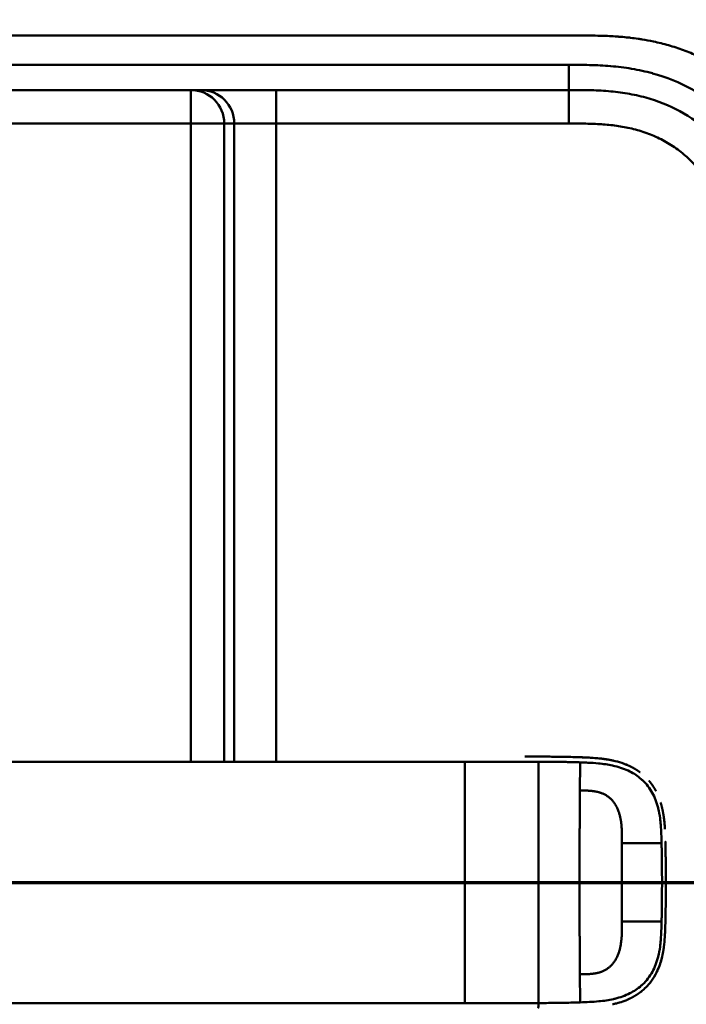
# Model space of a CAD drawing. Header units: millimetres. Extents: x 20 to 833, y 20 to 574.
# Tile 22 of 24: x 656 to 735, y 385 to 503. Entities that reach past the tile are written whole.
import ezdxf

# ---------------------------------------------------------------- set-up
doc = ezdxf.new("R2010")
doc.units = ezdxf.units.MM
doc.header["$LTSCALE"] = 2
for name, color, linetype, lineweight in [('Bemaßungen(DIN)', 7, 'Continuous', 25), ('Schnittansichtslinien(DIN)', 7, 'Continuous', 70), ('Sichtbare Kanten(DIN)', 7, 'Continuous', 50), ('Sichtbare tangentiale Kanten(DIN)', 7, 'Continuous', 50)]:
    doc.layers.add(name, color=color, linetype=linetype, lineweight=lineweight)
doc.styles.add('STANDARD-DIN~0', font='arial.ttf')
doc.dimstyles.new('CAD-LAN', dxfattribs={"dimscale": 2, "dimtxt": 3.5, "dimasz": 2.5, "dimexe": 3.175, "dimexo": 0, "dimgap": 0.8, "dimtad": 1, "dimrnd": 1e-08, "dimtxsty": 'STANDARD-DIN~0', "dimcen": 0.09, "dimdle": 10, "dimclrd": 250, "dimclre": 250, "dimclrt": 250, "dimadec": 0, "dimazin": 2, "dimtfac": 1, "dimtmove": 0, "dimatfit": 3, "dimfxl": 1, "dimtolj": 1, "dimtzin": 0, "dimlwd": 25, "dimlwe": 25, "dimarcsym": 0})

# ---------------------------------------------------------------- blocks, each defined once
blk = doc.blocks.new('*D23')
at = {"layer": 'Bemaßungen(DIN)', "color": 250, "linetype": 'Continuous', "lineweight": 25, "true_color": 0x3f3f3f, "transparency": 16777216}
for p, q in [((536.11, 474.14), (536.11, 530.32)), ((750.11, 474.14), (750.11, 530.32)), ((541.11, 523.97), (745.11, 523.97))]:
    blk.add_line(p, q, dxfattribs=at)
at = {"layer": 'Bemaßungen(DIN)', "color": 250, "linetype": 'Continuous', "true_color": 0x3f3f3f, "transparency": 16777216}
for points in [[(541.11, 524.8), (541.11, 523.13), (536.11, 523.97)], [(745.11, 524.8), (745.11, 523.13), (750.11, 523.97)]]:
    blk.add_solid(points, dxfattribs=at)
at = {"layer": 'Defpoints', "color": 0, "linetype": 'Continuous', "transparency": 16777216}
for p in [(750.11, 523.97), (536.11, 474.14), (750.11, 474.14)]:
    blk.add_point(p, dxfattribs=at)
at = {"layer": 'Bemaßungen(DIN)', "color": 250, "linetype": 'Continuous', "lineweight": 25, "true_color": 0x3f3f3f, "transparency": 16777216, "insert": (635.33, 532.6), "char_height": 7, "attachment_point": 1, "style": 'STANDARD-DIN~0'}
blk.add_mtext('\\A1;214', dxfattribs=at)
blk = doc.blocks.new('2DTransSchnitt0')
at = {"layer": 'Schnittansichtslinien(DIN)', "linetype": 'Continuous'}
blk.add_line((247.541, 199.958), (395.366, 199.958), dxfattribs=at)

msp = doc.modelspace()

# ---------------------------------------------------------------- linework, layer by layer
at = {"layer": 'Sichtbare Kanten(DIN)'}
for p, q in [((722.074, 500.928), (563.592, 500.928)), ((576.151, 494.428), (721.074, 494.428)), ((719.839, 414.901), (719.839, 414.901))]:
    msp.add_line(p, q, dxfattribs=at)
for radius, start, end in [(11.7, 33.30625, 33.34865), (11.6, 32.44432, 32.48803), (11.5, 31.57112, 31.61294), (11.7, 326.65937, 326.70471), (11.6, 327.51746, 327.56366), (11.5, 328.39068, 328.43445)]:
    msp.add_arc((717.612, 399.928), radius, start, end, dxfattribs=at)
for points, degree, knots in [([(750.112, 474.144), (750.112, 474.442), (750.112, 475.041), (750.107, 475.795), (750.094, 476.551), (750.077, 477.16), (750.043, 477.923), (750.005, 478.535), (749.929, 479.453), (749.828, 480.373), (749.616, 481.751), (749.362, 482.968), (748.954, 484.471), (748.554, 485.654), (747.963, 487.098), (747.417, 488.222), (746.646, 489.581), (745.962, 490.626), (745.028, 491.875), (744.219, 492.827), (743.139, 493.95), (742.221, 494.794), (741.014, 495.778), (740.002, 496.506), (738.687, 497.339), (737.598, 497.942), (736.197, 498.615), (735.047, 499.089), (733.579, 499.598), (732.387, 499.939), (731.03, 500.252), (730.118, 500.422), (729.203, 500.563), (728.593, 500.643), (727.829, 500.726), (727.219, 500.78), (726.456, 500.835), (725.846, 500.867), (724.933, 500.903), (723.722, 500.928), (722.671, 500.929), (722.074, 500.928)], 3, [0.00000945, 0.00000945, 0.00000945, 0.00000945, 0.02084254, 0.04167563, 0.05209218, 0.07292527, 0.08334182, 0.10417491, 0.11459146, 0.14584109, 0.16667419, 0.20834037, 0.22917346, 0.27083965, 0.29167274, 0.33333892, 0.35417201, 0.3958382, 0.41667129, 0.45833747, 0.47917057, 0.52083675, 0.54166984, 0.58333603, 0.60416912, 0.6458353, 0.66666839, 0.70833458, 0.72916767, 0.77083385, 0.79166695, 0.82291658, 0.83333313, 0.85416622, 0.86458277, 0.88541586, 0.89583241, 0.9166655, 0.92708204, 0.95833168, 0.99999787, 0.99999787, 0.99999787, 0.99999787]), ([(721.074, 494.428), (721.871, 494.428), (722.67, 494.428), (723.466, 494.41), (724.248, 494.392), (725.028, 494.356), (725.801, 494.292), (726.563, 494.228), (727.318, 494.136), (728.065, 494.01), (728.804, 493.885), (729.534, 493.726), (730.252, 493.528), (731.673, 493.136), (733.05, 492.592), (734.34, 491.892), (735.623, 491.197), (736.82, 490.348), (737.888, 489.368), (738.962, 488.383), (739.905, 487.265), (740.684, 486.06), (741.475, 484.835), (742.097, 483.519), (742.548, 482.156), (742.779, 481.46), (742.965, 480.753), (743.112, 480.035), (743.262, 479.305), (743.371, 478.566), (743.447, 477.819), (743.525, 477.057), (743.568, 476.287), (743.589, 475.516), (743.612, 474.725), (743.612, 473.932), (743.612, 473.144)], 3, [-3.5878944, -3.5878944, -3.5878944, -3.5878944, -3.3572287, -3.3572287, -3.3572287, -3.1306176, -3.1306176, -3.1306176, -2.9072135, -2.9072135, -2.9072135, -2.6862733, -2.6862733, -2.6862733, -2.2491592, -2.2491592, -2.2491592, -1.8144231, -1.8144231, -1.8144231, -1.3774736, -1.3774736, -1.3774736, -0.9334768, -0.9334768, -0.9334768, -0.7071202, -0.7071202, -0.7071202, -0.4767742, -0.4767742, -0.4767742, -0.2414597, -0.2414597, -0.2414597, 0, 0, 0, 0]), ([(715.854, 414.916), (715.855, 414.916), (715.855, 414.916), (715.855, 414.916), (715.856, 414.916), (715.857, 414.916), (715.857, 414.916), (715.859, 414.916), (715.861, 414.916), (715.865, 414.916), (715.868, 414.916), (715.876, 414.916), (715.882, 414.916), (715.898, 414.916), (715.909, 414.916), (715.945, 414.916), (715.97, 414.916), (716.06, 414.916), (716.125, 414.916), (716.541, 414.916), (716.89, 414.916), (717.614, 414.916), (717.986, 414.916), (718.709, 414.913), (719.052, 414.91), (719.397, 414.906)], 3, [0, 0, 0, 0, 0.00005223, 0.00005223, 0.00015665, 0.00015665, 0.0003655, 0.0003655, 0.0007832, 0.0007832, 0.00161859, 0.00161859, 0.00328937, 0.00328937, 0.00663094, 0.00663094, 0.01403005, 0.01403005, 0.03376106, 0.03376106, 0.13899858, 0.13899858, 0.25220584, 0.25220584, 0.35698382, 0.35698382, 0.35698382, 0.35698382]), ([(718.358, 414.914), (718.358, 414.914), (718.358, 414.914), (718.358, 414.914), (718.359, 414.914), (718.359, 414.914), (718.36, 414.914), (718.361, 414.914), (718.362, 414.914), (718.367, 414.914), (718.371, 414.914), (718.385, 414.914), (718.396, 414.914), (718.439, 414.914), (718.471, 414.914), (718.599, 414.913), (718.695, 414.912), (719.079, 414.91), (719.367, 414.907), (720.516, 414.892), (721.379, 414.874), (722.814, 414.828), (723.414, 414.805), (724.887, 414.702), (725.757, 414.596), (726.964, 414.303), (727.322, 414.195), (727.795, 414.021), (727.918, 413.972), (728.063, 413.91), (728.086, 413.901), (728.117, 413.887), (728.125, 413.883), (728.137, 413.878), (728.14, 413.877), (728.143, 413.876), (728.144, 413.875), (728.144, 413.875), (728.144, 413.875), (728.144, 413.875), (728.144, 413.875), (728.144, 413.875), (728.144, 413.875), (728.144, 413.875)], 3, [0, 0, 0, 0, 0.0000491, 0.0000491, 0.0000891, 0.0000891, 0.0002091, 0.0002091, 0.0005692, 0.0005692, 0.0016492, 0.0016492, 0.0048893, 0.0048893, 0.0146095, 0.0146095, 0.0437711, 0.0437711, 0.1312516, 0.1312516, 0.3939292, 0.3939292, 0.5799593, 0.5799593, 0.8598793, 0.8598793, 0.9815506, 0.9815506, 1.0251294, 1.0251294, 1.0332985, 1.0332985, 1.036362, 1.036362, 1.0375109, 1.0375109, 1.0376187, 1.0376187, 1.0376591, 1.0376591, 1.0376717, 1.0376717, 1.0376858, 1.0376858, 1.0376858, 1.0376858]), ([(719.397, 414.906), (719.397, 414.906), (719.397, 414.906), (719.397, 414.906), (719.397, 414.906), (719.398, 414.906), (719.399, 414.906), (719.401, 414.906), (719.402, 414.906), (719.408, 414.906), (719.413, 414.906), (719.438, 414.906), (719.457, 414.906), (719.637, 414.903), (719.801, 414.901), (719.954, 414.899), (719.955, 414.899), (719.955, 414.899)], 3, [0, 0, 0, 0, 0.000011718, 0.000011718, 0.000058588, 0.000058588, 0.00024601, 0.00024601, 0.000620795, 0.000620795, 0.00211991, 0.00211991, 0.008116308, 0.008116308, 0.056609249, 0.056609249, 0.056677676, 0.056677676, 0.056677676, 0.056677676]), ([(719.397, 414.906), (719.397, 414.906), (719.397, 414.906), (719.397, 414.906), (719.398, 414.906), (719.398, 414.906), (719.398, 414.906), (719.4, 414.906), (719.401, 414.906), (719.406, 414.906), (719.41, 414.906), (719.424, 414.906), (719.435, 414.906), (719.477, 414.905), (719.509, 414.905), (719.637, 414.903), (719.733, 414.902), (720.115, 414.897), (720.401, 414.892), (721.115, 414.878), (721.54, 414.868), (722.602, 414.835), (723.232, 414.814), (724.796, 414.713), (725.718, 414.607), (726.973, 414.3), (727.33, 414.193), (727.802, 414.018), (727.926, 413.969), (728.07, 413.907), (728.093, 413.898), (728.124, 413.884), (728.133, 413.88), (728.142, 413.876), (728.143, 413.876), (728.144, 413.875), (728.144, 413.875), (728.144, 413.875), (728.144, 413.875), (728.144, 413.875), (728.144, 413.875), (728.144, 413.875)], 3, [0, 0, 0, 0, 0.00005241, 0.00005241, 0.00009242, 0.00009242, 0.00021245, 0.00021245, 0.0005725, 0.0005725, 0.00165256, 0.00165256, 0.00489264, 0.00489264, 0.01461281, 0.01461281, 0.04377449, 0.04377449, 0.13125587, 0.13125587, 0.2625352, 0.2625352, 0.45952046, 0.45952046, 0.75581351, 0.75581351, 0.87730662, 0.87730662, 0.92088603, 0.92088603, 0.92905535, 0.92905535, 0.93211897, 0.93211897, 0.93240621, 0.93240621, 0.93251398, 0.93251398, 0.93253419, 0.93253419, 0.93255263, 0.93255263, 0.93255263, 0.93255263]), ([(720.535, 414.889), (720.536, 414.889), (720.536, 414.889), (720.536, 414.889), (720.536, 414.889), (720.537, 414.889), (720.538, 414.889), (720.539, 414.889), (720.54, 414.889), (720.543, 414.889), (720.545, 414.889), (720.579, 414.889), (720.61, 414.888), (720.677, 414.887), (720.713, 414.886), (720.875, 414.883), (721.001, 414.88), (721.126, 414.877), (721.128, 414.877), (721.13, 414.877), (721.13, 414.877), (721.13, 414.877)], 3, [0, 0, 0, 0, 0.0000377, 0.0000377, 0.000112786, 0.000112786, 0.000262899, 0.000262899, 0.000563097, 0.000563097, 0.001163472, 0.001163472, 0.0107696, 0.0107696, 0.021744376, 0.021744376, 0.060254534, 0.060254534, 0.060863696, 0.060863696, 0.060907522, 0.060907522, 0.060907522, 0.060907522]), ([(721.794, 414.86), (721.794, 414.86), (721.795, 414.86), (721.795, 414.86), (721.795, 414.86), (721.796, 414.86), (721.796, 414.86), (721.798, 414.86), (721.799, 414.86), (721.804, 414.859), (721.807, 414.859), (721.821, 414.859), (721.832, 414.859), (721.874, 414.857), (721.906, 414.856), (722.031, 414.853), (722.126, 414.85), (722.228, 414.846), (722.236, 414.846), (722.252, 414.846), (722.258, 414.845), (722.265, 414.845), (722.265, 414.845), (722.265, 414.845), (722.265, 414.845), (722.265, 414.845), (722.265, 414.845), (722.265, 414.845), (722.265, 414.845), (722.265, 414.845)], 3, [0, 0, 0, 0, 0.00008353, 0.00008353, 0.00012354, 0.00012354, 0.000243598, 0.000243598, 0.00060375, 0.00060375, 0.001683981, 0.001683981, 0.004924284, 0.004924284, 0.014644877, 0.014644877, 0.043810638, 0.043810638, 0.046544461, 0.046544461, 0.048595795, 0.048595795, 0.048641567, 0.048641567, 0.048665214, 0.048665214, 0.048677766, 0.048677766, 0.048692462, 0.048692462, 0.048692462, 0.048692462]), ([(729.577, 413.045), (729.353, 413.212), (729.076, 413.398), (728.79, 413.566), (728.495, 413.718), (728.194, 413.853), (728.144, 413.875)], 5, [0.94147194, 0.94147194, 0.94147194, 0.94147194, 0.94147194, 0.94147194, 1.09060804, 1.12015227, 1.12015227, 1.12015227, 1.12015227, 1.12015227, 1.12015227]), ([(731.468, 410.82), (731.45, 410.854), (731.311, 411.113), (731.16, 411.363), (730.996, 411.603), (730.821, 411.831), (730.661, 412.021)], 5, [0.63578119, 0.63578119, 0.63578119, 0.63578119, 0.63578119, 0.63578119, 0.65520572, 0.78405735, 0.78405735, 0.78405735, 0.78405735, 0.78405735, 0.78405735]), ([(732.405, 407.732), (732.37, 407.98), (732.313, 408.324), (732.245, 408.666), (732.163, 409.005), (732.065, 409.338), (732.036, 409.432)], 5, [0.31433668, 0.31433668, 0.31433668, 0.31433668, 0.31433668, 0.31433668, 0.43750456, 0.48594884, 0.48594884, 0.48594884, 0.48594884, 0.48594884, 0.48594884]), ([(732.405, 407.732), (732.405, 407.732), (732.405, 407.732), (732.405, 407.731), (732.405, 407.731), (732.405, 407.731), (732.405, 407.73), (732.405, 407.729), (732.405, 407.728), (732.406, 407.723), (732.406, 407.719), (732.408, 407.705), (732.41, 407.694), (732.416, 407.652), (732.42, 407.62), (732.437, 407.492), (732.448, 407.395), (732.491, 407.01), (732.515, 406.72), (732.539, 406.367), (732.542, 406.306), (732.546, 406.244)], 3, [0, 0, 0, 0, 0.00003489, 0.00003489, 0.00007493, 0.00007493, 0.00019502, 0.00019502, 0.00055514, 0.00055514, 0.00163526, 0.00163526, 0.00487537, 0.00487537, 0.01459547, 0.01459547, 0.04375692, 0.04375692, 0.13126731, 0.13126731, 0.14987755, 0.14987755, 0.14987755, 0.14987755]), ([(732.6, 404.783), (732.6, 404.783), (732.6, 404.783), (732.6, 404.783), (732.6, 404.783), (732.6, 404.782), (732.6, 404.782), (732.6, 404.778), (732.6, 404.775), (732.6, 404.759), (732.601, 404.746), (732.603, 404.633), (732.605, 404.531), (732.608, 404.419), (732.608, 404.396), (732.608, 404.397)], 3, [0, 0, 0, 0, 0.000014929, 0.000014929, 0.000074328, 0.000074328, 0.000193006, 0.000193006, 0.001142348, 0.001142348, 0.004939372, 0.004939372, 0.035320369, 0.035320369, 0.038683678, 0.038683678, 0.038683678, 0.038683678]), ([(732.624, 403.589), (732.621, 403.724), (732.619, 403.859), (732.616, 403.993), (732.614, 404.128), (732.611, 404.262), (732.608, 404.397)], 3, [0.366689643, 0.366689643, 0.366689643, 0.366689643, 0.406900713, 0.406900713, 0.406900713, 0.447266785, 0.447266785, 0.447266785, 0.447266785]), ([(732.624, 403.589), (732.624, 403.589), (732.624, 403.589), (732.624, 403.588), (732.624, 403.588), (732.624, 403.588), (732.624, 403.587), (732.624, 403.586), (732.624, 403.584), (732.624, 403.58), (732.624, 403.576), (732.624, 403.562), (732.624, 403.551), (732.625, 403.508), (732.626, 403.475), (732.628, 403.346), (732.629, 403.248), (732.631, 403.125), (732.632, 403.098), (732.632, 403.058), (732.632, 403.045), (732.633, 403.025), (732.633, 403.018), (732.633, 403.008), (732.633, 403.005), (732.633, 403), (732.633, 402.998), (732.633, 402.996), (732.633, 402.995), (732.633, 402.994), (732.633, 402.993), (732.633, 402.992), (732.633, 402.992), (732.633, 402.992), (732.633, 402.992), (732.633, 402.992), (732.633, 402.992), (732.633, 402.992), (732.633, 402.991), (732.633, 402.991)], 3, [0, 0, 0, 0, 0.000053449, 0.000053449, 0.000093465, 0.000093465, 0.000213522, 0.000213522, 0.000573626, 0.000573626, 0.001653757, 0.001653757, 0.004893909, 0.004893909, 0.014614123, 0.014614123, 0.043774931, 0.043774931, 0.051769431, 0.051769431, 0.055766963, 0.055766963, 0.057765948, 0.057765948, 0.05876565, 0.05876565, 0.059265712, 0.059265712, 0.059515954, 0.059515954, 0.059641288, 0.059641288, 0.059704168, 0.059704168, 0.059735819, 0.059735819, 0.059751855, 0.059751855, 0.059768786, 0.059768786, 0.059768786, 0.059768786]), ([(732.641, 402.404), (732.639, 402.545), (732.637, 402.686), (732.635, 402.827), (732.635, 402.882), (732.634, 402.937), (732.633, 402.991)], 3, [0.248417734, 0.248417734, 0.248417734, 0.248417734, 0.290654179, 0.290654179, 0.290654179, 0.307101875, 0.307101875, 0.307101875, 0.307101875]), ([(732.641, 402.404), (732.641, 402.404), (732.641, 402.404), (732.641, 402.404), (732.641, 402.404), (732.641, 402.403), (732.641, 402.403), (732.641, 402.401), (732.641, 402.4), (732.641, 402.395), (732.641, 402.391), (732.641, 402.377), (732.641, 402.366), (732.642, 402.323), (732.642, 402.291), (732.643, 402.161), (732.644, 402.064), (732.646, 401.942), (732.646, 401.918), (732.646, 401.882), (732.646, 401.869), (732.647, 401.851), (732.647, 401.845), (732.647, 401.836), (732.647, 401.833), (732.647, 401.828), (732.647, 401.827), (732.647, 401.825), (732.647, 401.824), (732.647, 401.823), (732.647, 401.822), (732.647, 401.822), (732.647, 401.822), (732.647, 401.821), (732.647, 401.821), (732.647, 401.821), (732.647, 401.821), (732.647, 401.821), (732.647, 401.821), (732.647, 401.821)], 3, [0, 0, 0, 0, 0.000031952, 0.000031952, 0.000071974, 0.000071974, 0.000192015, 0.000192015, 0.000552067, 0.000552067, 0.001632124, 0.001632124, 0.004872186, 0.004872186, 0.014592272, 0.014592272, 0.043752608, 0.043752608, 0.05104132, 0.05104132, 0.054685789, 0.054685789, 0.056508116, 0.056508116, 0.057419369, 0.057419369, 0.057875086, 0.057875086, 0.058103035, 0.058103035, 0.058217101, 0.058217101, 0.058274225, 0.058274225, 0.058302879, 0.058302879, 0.058317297, 0.058317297, 0.058332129, 0.058332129, 0.058332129, 0.058332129]), ([(732.651, 401.243), (732.65, 401.383), (732.649, 401.523), (732.648, 401.663), (732.648, 401.716), (732.647, 401.768), (732.647, 401.821)], 3, [0.132443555, 0.132443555, 0.132443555, 0.132443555, 0.174407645, 0.174407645, 0.174407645, 0.190155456, 0.190155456, 0.190155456, 0.190155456]), ([(732.651, 401.243), (732.651, 401.243), (732.651, 401.242), (732.651, 401.242), (732.651, 401.242), (732.651, 401.241), (732.651, 401.241), (732.651, 401.239), (732.651, 401.238), (732.651, 401.233), (732.651, 401.23), (732.651, 401.215), (732.651, 401.204), (732.652, 401.161), (732.652, 401.129), (732.653, 400.999), (732.653, 400.902), (732.655, 400.513), (732.655, 400.222), (732.655, 399.493), (732.654, 399.055), (732.649, 398.212), (732.645, 397.807), (732.64, 397.401)], 3, [0, 0, 0, 0, 0.00006518, 0.00006518, 0.00010518, 0.00010518, 0.00022519, 0.00022519, 0.00058521, 0.00058521, 0.00166523, 0.00166523, 0.00490526, 0.00490526, 0.01462529, 0.01462529, 0.04378543, 0.04378543, 0.13126692, 0.13126692, 0.26248759, 0.26248759, 0.38414897, 0.38414897, 0.38414897, 0.38414897]), ([(732.655, 400.139), (732.655, 400.139), (732.655, 400.138), (732.655, 400.138), (732.655, 400.137), (732.655, 400.137), (732.655, 400.137), (732.655, 400.135), (732.655, 400.134), (732.655, 400.129), (732.655, 400.125), (732.655, 400.111), (732.655, 400.1), (732.655, 400.057), (732.655, 400.025), (732.655, 399.895), (732.655, 399.798), (732.655, 399.409), (732.654, 399.117), (732.65, 398.388), (732.647, 397.951), (732.638, 397.186), (732.634, 396.858), (732.613, 395.577), (732.603, 394.623), (732.551, 393.673)], 3, [0, 0, 0, 0, 0.00008576, 0.00008576, 0.00012576, 0.00012576, 0.00024577, 0.00024577, 0.00060577, 0.00060577, 0.00168578, 0.00168578, 0.0049258, 0.0049258, 0.01464581, 0.01464581, 0.04380589, 0.04380589, 0.13128689, 0.13128689, 0.26250768, 0.26250768, 0.36092522, 0.36092522, 0.64677928, 0.64677928, 0.64677928, 0.64677928]), ([(732.654, 399.045), (732.654, 399.103), (732.654, 399.205), (732.654, 399.306), (732.655, 399.408), (732.655, 399.509), (732.655, 399.553)], 5, [0.378128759, 0.378128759, 0.378128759, 0.378128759, 0.378128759, 0.378128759, 0.40694036, 0.428804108, 0.428804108, 0.428804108, 0.428804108, 0.428804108, 0.428804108]), ([(732.646, 397.972), (732.646, 397.972), (732.646, 397.972), (732.646, 397.971), (732.646, 397.971), (732.646, 397.971), (732.646, 397.97), (732.646, 397.969), (732.646, 397.967), (732.646, 397.963), (732.646, 397.959), (732.646, 397.945), (732.646, 397.934), (732.646, 397.891), (732.645, 397.858), (732.644, 397.729), (732.643, 397.631), (732.64, 397.369), (732.638, 397.204), (732.636, 397.038)], 3, [0, 0, 0, 0, 0.000075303, 0.000075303, 0.000115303, 0.000115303, 0.000235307, 0.000235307, 0.000595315, 0.000595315, 0.001675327, 0.001675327, 0.00491534, 0.00491534, 0.014635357, 0.014635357, 0.043795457, 0.043795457, 0.093385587, 0.093385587, 0.093385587, 0.093385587]), ([(732.633, 396.818), (732.633, 396.814), (732.631, 396.712), (732.622, 396.12), (732.612, 395.58), (732.6, 395.04)], 3, [0.11540998, 0.11540998, 0.11540998, 0.11540998, 0.13127697, 0.13127697, 0.29329903, 0.29329903, 0.29329903, 0.29329903]), ([(732.633, 396.818), (732.633, 396.818), (732.633, 396.818), (732.633, 396.818), (732.633, 396.817), (732.633, 396.817), (732.633, 396.817), (732.633, 396.815), (732.633, 396.814), (732.633, 396.809), (732.633, 396.805), (732.632, 396.791), (732.632, 396.78), (732.632, 396.737), (732.631, 396.705), (732.629, 396.575), (732.628, 396.478), (732.625, 396.344), (732.625, 396.308), (732.624, 396.258), (732.624, 396.244), (732.623, 396.228), (732.623, 396.225), (732.623, 396.222), (732.623, 396.222), (732.623, 396.222), (732.623, 396.222), (732.623, 396.221), (732.623, 396.221), (732.623, 396.221), (732.623, 396.221), (732.623, 396.221)], 3, [0, 0, 0, 0, 0.000042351, 0.000042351, 0.000082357, 0.000082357, 0.000202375, 0.000202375, 0.000562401, 0.000562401, 0.001642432, 0.001642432, 0.004882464, 0.004882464, 0.014602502, 0.014602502, 0.043762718, 0.043762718, 0.054697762, 0.054697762, 0.058798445, 0.058798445, 0.059567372, 0.059567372, 0.059642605, 0.059642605, 0.059680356, 0.059680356, 0.059699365, 0.059699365, 0.059718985, 0.059718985, 0.059718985, 0.059718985]), ([(732.633, 396.818), (732.633, 396.813), (732.631, 396.706), (732.629, 396.559), (732.627, 396.469), (732.625, 396.344), (732.625, 396.31), (732.624, 396.264), (732.624, 396.251), (732.624, 396.234), (732.623, 396.229), (732.623, 396.224), (732.623, 396.223), (732.623, 396.222), (732.623, 396.222), (732.623, 396.222), (732.623, 396.222), (732.623, 396.221), (732.623, 396.221), (732.623, 396.221), (732.623, 396.221), (732.623, 396.221)], 3, [0.442471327, 0.442471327, 0.442471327, 0.442471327, 0.459325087, 0.459325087, 0.486465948, 0.486465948, 0.496643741, 0.496643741, 0.500460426, 0.500460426, 0.501891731, 0.501891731, 0.50203941, 0.50203941, 0.502113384, 0.502113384, 0.502150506, 0.502150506, 0.5021692, 0.5021692, 0.502188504, 0.502188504, 0.502188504, 0.502188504]), ([(732.6, 395.04), (732.582, 394.301), (732.558, 393.56), (732.413, 392.013), (732.279, 391.2), (731.97, 390.18), (731.882, 389.931), (731.75, 389.607), (731.715, 389.526), (731.668, 389.42), (731.656, 389.394), (731.626, 389.328), (731.599, 389.273), (731.589, 389.25)], 3, [0, 0, 0, 0, 0.22193151, 0.22193151, 0.46716047, 0.46716047, 0.54829248, 0.54829248, 0.5753061, 0.5753061, 0.58430945, 0.58430945, 0.59766622, 0.59766622, 0.59766622, 0.59766622]), ([(732.608, 395.433), (732.608, 395.433), (732.608, 395.433), (732.608, 395.432), (732.608, 395.432), (732.608, 395.432), (732.608, 395.431), (732.608, 395.43), (732.608, 395.429), (732.608, 395.424), (732.608, 395.42), (732.608, 395.406), (732.607, 395.395), (732.606, 395.352), (732.606, 395.319), (732.603, 395.205), (732.601, 395.122), (732.6, 395.04)], 3, [0, 0, 0, 0, 0.000033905, 0.000033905, 0.000073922, 0.000073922, 0.000193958, 0.000193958, 0.000554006, 0.000554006, 0.001634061, 0.001634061, 0.004874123, 0.004874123, 0.014594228, 0.014594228, 0.039322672, 0.039322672, 0.039322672, 0.039322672]), ([(732.136, 390.747), (732.142, 390.772), (732.223, 391.08), (732.292, 391.392), (732.349, 391.706), (732.396, 392.022), (732.433, 392.312)], 5, [1.29338836, 1.29338836, 1.29338836, 1.29338836, 1.29338836, 1.29338836, 1.30638847, 1.4503927, 1.4503927, 1.4503927, 1.4503927, 1.4503927, 1.4503927]), ([(732.136, 390.747), (732.136, 390.747), (732.135, 390.747), (732.135, 390.747), (732.135, 390.746), (732.135, 390.746), (732.135, 390.746), (732.135, 390.745), (732.135, 390.745), (732.133, 390.737), (732.131, 390.729), (732.126, 390.712), (732.124, 390.702), (732.114, 390.668), (732.107, 390.644), (732.064, 390.487), (732.024, 390.356), (731.924, 390.053), (731.862, 389.883), (731.498, 388.983), (731.089, 388.3), (730.412, 387.523), (730.22, 387.328), (729.949, 387.086), (729.88, 387.028), (729.787, 386.951), (729.763, 386.932), (729.71, 386.889), (729.673, 386.86), (729.65, 386.842)], 3, [0, 0, 0, 0, 0.00001917, 0.00001917, 0.00005748, 0.00005748, 0.0001341, 0.0001341, 0.00028731, 0.00028731, 0.00273867, 0.00273867, 0.00568458, 0.00568458, 0.01354037, 0.01354037, 0.0554501, 0.0554501, 0.11134724, 0.11134724, 0.35517064, 0.35517064, 0.44356656, 0.44356656, 0.47298674, 0.47298674, 0.48279189, 0.48279189, 0.49507846, 0.49507846, 0.49507846, 0.49507846]), ([(730.776, 387.951), (730.909, 388.118), (731.089, 388.363), (731.256, 388.621), (731.409, 388.89), (731.549, 389.168), (731.589, 389.25)], 5, [0.97812109, 0.97812109, 0.97812109, 0.97812109, 0.97812109, 0.97812109, 1.08869603, 1.13469166, 1.13469166, 1.13469166, 1.13469166, 1.13469166, 1.13469166]), ([(728.037, 385.91), (728.109, 385.941), (728.449, 386.09), (728.782, 386.258), (729.104, 386.448), (729.414, 386.661), (729.65, 386.842)], 5, [0.61062915, 0.61062915, 0.61062915, 0.61062915, 0.61062915, 0.61062915, 0.65331117, 0.81171679, 0.81171679, 0.81171679, 0.81171679, 0.81171679, 0.81171679]), ([(728.037, 385.91), (728.037, 385.91), (728.036, 385.91), (728.036, 385.91), (728.036, 385.91), (728.034, 385.909), (728.032, 385.908), (728.026, 385.906), (728.021, 385.904), (728.004, 385.897), (727.992, 385.891), (727.914, 385.859), (727.847, 385.832), (727.69, 385.772), (727.6, 385.739), (727.267, 385.623), (727.019, 385.549), (726.685, 385.461), (726.601, 385.441), (726.488, 385.414), (726.46, 385.408), (726.388, 385.391), (726.33, 385.379), (726.3, 385.372)], 3, [0, 0, 0, 0, 0.00003654, 0.00003654, 0.00018252, 0.00018252, 0.00076618, 0.00076618, 0.00242803, 0.00242803, 0.00685953, 0.00685953, 0.03049567, 0.03049567, 0.06201177, 0.06201177, 0.14610438, 0.14610438, 0.17411752, 0.17411752, 0.18345462, 0.18345462, 0.19786847, 0.19786847, 0.19786847, 0.19786847])]:
    msp.add_open_spline(points, degree=degree, knots=knots, dxfattribs=at)
for points in [[(723.373, 414.801), (723.193, 414.811), (723.012, 414.819), (722.831, 414.826), (722.65, 414.832), (722.468, 414.838)], [(726.453, 414.426), (726.127, 414.5), (725.798, 414.563), (725.467, 414.615), (725.134, 414.659), (724.799, 414.694)]]:
    msp.add_open_spline(points, degree=5, dxfattribs=at)
at = {"layer": 'Sichtbare tangentiale Kanten(DIN)'}
for p, q in [((721.074, 494.428), (721.074, 497.428)), ((676.015, 494.428), (676.015, 490.428)), ((686.187, 494.428), (686.187, 490.428)), ((721.075, 490.428), (721.075, 494.428)), ((676.015, 490.428), (576.13, 490.428)), ((680, 490.428), (676.015, 490.428)), ((676.015, 414.305), (676.015, 490.428)), ((681.206, 490.428), (680, 490.428)), ((680, 490.428), (680, 414.305)), ((686.187, 490.428), (681.206, 490.428)), ((681.206, 414.305), (681.206, 490.428)), ((686.187, 490.428), (686.187, 414.305)), ((721.075, 490.428), (686.187, 490.428)), ((727.424, 404.574), (727.424, 404.582)), ((732.148, 404.574), (727.424, 404.574)), ((708.68, 399.916), (581.207, 399.916)), ((727.424, 395.258), (727.424, 395.25)), ((732.148, 395.258), (727.424, 395.258)), ((676.015, 385.526), (676.015, 385.526)), ((680, 385.526), (680, 385.526)), ((681.206, 385.526), (681.206, 385.526)), ((686.187, 385.526), (686.187, 385.526)), ((717.462, 385.526), (717.469, 385.526))]:
    msp.add_line(p, q, dxfattribs=at)
for centre, major_axis, start_param, end_param in [((727.506, 399.356), (-0.005, 10.727), 1.0628535, 1.5185692), ((727.506, 400.476), (-0.005, -10.727), 4.7645546, 5.2203318)]:
    msp.add_ellipse(centre, major_axis=major_axis, ratio=0.0085792, start_param=start_param, end_param=end_param, dxfattribs=at)
for points, degree in [([(721.074, 497.428), (672.766, 497.428), (624.459, 497.428), (576.151, 497.428)], 3), ([(680, 490.428), (680, 492.638), (678.216, 494.428), (676.015, 494.428)], 3), ([(677.221, 494.428), (679.422, 494.428), (681.206, 492.638), (681.206, 490.428)], 3), ([(708.68, 414.305), (708.68, 412.516), (708.68, 410.015), (708.68, 406.865), (708.68, 403.391), (708.68, 399.916)], 5), ([(717.469, 399.916), (717.469, 403.391), (717.469, 406.866), (717.469, 410.016), (717.469, 412.516), (717.469, 414.306)], 5), ([(722.405, 410.882), (722.412, 411.666), (722.419, 412.4), (722.428, 413.075), (722.439, 413.686), (722.452, 414.23)], 5), ([(722.405, 410.882), (722.39, 409.088), (722.381, 407.011), (722.375, 404.719), (722.373, 402.317), (722.373, 399.916)], 5), ([(708.68, 385.526), (708.68, 387.316), (708.68, 389.816), (708.68, 392.966), (708.68, 396.441), (708.68, 399.916)], 5), ([(717.469, 399.916), (717.469, 396.441), (717.469, 392.966), (717.469, 389.816), (717.469, 387.316), (717.469, 385.526)], 5), ([(722.373, 399.916), (720.859, 399.916), (719.249, 399.916), (717.469, 399.916)], 3), ([(722.405, 388.95), (722.39, 390.744), (722.381, 392.82), (722.375, 395.113), (722.373, 397.514), (722.373, 399.916)], 5), ([(722.373, 399.916), (723.908, 399.916), (725.588, 399.916), (727.414, 399.916)], 3), ([(722.405, 388.95), (722.416, 387.636), (722.431, 386.508), (722.452, 385.602)], 3)]:
    msp.add_open_spline(points, degree=degree, dxfattribs=at)
for points, degree, knots in [([(741.3, 490.178), (740.86, 490.669), (740.396, 491.138), (739.916, 491.579), (738.67, 492.721), (737.257, 493.724), (735.771, 494.53), (734.297, 495.329), (732.701, 495.963), (731.068, 496.415), (731.061, 496.417), (731.055, 496.418), (731.049, 496.42), (730.238, 496.643), (729.417, 496.823), (728.591, 496.964), (728.583, 496.965), (728.575, 496.966), (728.567, 496.968), (727.744, 497.107), (726.915, 497.208), (726.094, 497.278), (726.079, 497.279), (726.065, 497.28), (726.05, 497.281), (725.242, 497.349), (724.446, 497.387), (723.578, 497.408), (723.564, 497.408), (723.55, 497.408), (723.535, 497.409), (722.688, 497.428), (721.881, 497.428), (721.074, 497.428)], 3, [62.3330097, 62.3330097, 62.3330097, 62.3330097, 62.5305174, 62.5305174, 62.5305174, 63.0434936, 63.0434936, 63.0434936, 63.5522372, 63.5522372, 63.5522372, 63.5542072, 63.5542072, 63.5542072, 63.806635, 63.806635, 63.806635, 63.8090669, 63.8090669, 63.8090669, 64.0604029, 64.0604029, 64.0604029, 64.0649103, 64.0649103, 64.0649103, 64.312256, 64.312256, 64.312256, 64.3163273, 64.3163273, 64.3163273, 64.5584117, 64.5584117, 64.5584117, 64.5584117]), ([(739.612, 473.144), (739.612, 473.379), (739.612, 473.615), (739.612, 473.85), (739.612, 473.994), (739.611, 474.137), (739.61, 474.281), (739.609, 474.353), (739.609, 474.425), (739.608, 474.497), (739.606, 474.641), (739.604, 474.784), (739.602, 474.928), (739.601, 475.004), (739.599, 475.08), (739.597, 475.156), (739.596, 475.233), (739.594, 475.309), (739.592, 475.385), (739.587, 475.537), (739.582, 475.69), (739.576, 475.848), (739.563, 476.156), (739.547, 476.45), (739.525, 476.755), (739.524, 476.762), (739.524, 476.77), (739.523, 476.777), (739.478, 477.394), (739.412, 477.983), (739.315, 478.572), (739.314, 478.581), (739.312, 478.59), (739.311, 478.599), (739.213, 479.192), (739.084, 479.779), (738.918, 480.357), (738.917, 480.361), (738.916, 480.366), (738.914, 480.37), (738.745, 480.958), (738.535, 481.541), (738.288, 482.1), (738.039, 482.665), (737.746, 483.219), (737.417, 483.744), (737.086, 484.271), (736.713, 484.78), (736.309, 485.254), (735.903, 485.73), (735.459, 486.181), (734.99, 486.595), (734.522, 487.007), (734.023, 487.389), (733.503, 487.734), (732.983, 488.078), (732.438, 488.389), (731.879, 488.661), (731.32, 488.934), (730.739, 489.173), (730.153, 489.374), (730.149, 489.375), (730.146, 489.376), (730.143, 489.377), (729.563, 489.576), (728.967, 489.742), (728.368, 489.876), (728.362, 489.877), (728.357, 489.878), (728.352, 489.88), (727.762, 490.011), (727.17, 490.112), (726.57, 490.189), (726.56, 490.191), (726.551, 490.192), (726.542, 490.193), (725.949, 490.269), (725.361, 490.321), (724.744, 490.357), (724.736, 490.357), (724.729, 490.358), (724.721, 490.358), (724.416, 490.376), (724.122, 490.388), (723.82, 490.398), (723.511, 490.408), (723.202, 490.415), (722.894, 490.42), (722.286, 490.429), (721.68, 490.429), (721.075, 490.428)], 3, [0, 0, 0, 0, 0.0705873, 0.0705873, 0.0705873, 0.1137179, 0.1137179, 0.1137179, 0.1352831, 0.1352831, 0.1352831, 0.1784136, 0.1784136, 0.1784136, 0.2012726, 0.2012726, 0.2012726, 0.2241316, 0.2241316, 0.2241316, 0.2698495, 0.2698495, 0.2698495, 0.3590927, 0.3590927, 0.3590927, 0.3612854, 0.3612854, 0.3612854, 0.5416288, 0.5416288, 0.5416288, 0.5443466, 0.5443466, 0.5443466, 0.7261398, 0.7261398, 0.7261398, 0.7274618, 0.7274618, 0.7274618, 0.9125406, 0.9125406, 0.9125406, 1.0993955, 1.0993955, 1.0993955, 1.287363, 1.287363, 1.287363, 1.4757635, 1.4757635, 1.4757635, 1.6635531, 1.6635531, 1.6635531, 1.8510157, 1.8510157, 1.8510157, 2.0384148, 2.0384148, 2.0384148, 2.039499, 2.039499, 2.039499, 2.2246161, 2.2246161, 2.2246161, 2.2262652, 2.2262652, 2.2262652, 2.4084074, 2.4084074, 2.4084074, 2.4112205, 2.4112205, 2.4112205, 2.5912707, 2.5912707, 2.5912707, 2.5934316, 2.5934316, 2.5934316, 2.6826872, 2.6826872, 2.6826872, 2.7744645, 2.7744645, 2.7744645, 2.9560325, 2.9560325, 2.9560325, 2.9560325]), ([(613.075, 414.305), (639.632, 414.305), (666.189, 414.306), (692.747, 414.305), (694.125, 414.305), (695.503, 414.305), (696.881, 414.305), (698.158, 414.305), (699.436, 414.305), (700.713, 414.305), (703.369, 414.305), (706.025, 414.306), (708.68, 414.305)], 3, [3.18679, 3.18679, 3.18679, 3.18679, 11.1540994, 11.1540994, 11.1540994, 11.5711487, 11.5711487, 11.5711487, 11.9507559, 11.9507559, 11.9507559, 12.7474629, 12.7474629, 12.7474629, 12.7474629]), ([(708.68, 414.305), (708.85, 414.305), (709.02, 414.305), (709.189, 414.305), (709.387, 414.305), (709.585, 414.306), (709.801, 414.306), (710.201, 414.306), (710.548, 414.306), (710.887, 414.306), (710.92, 414.306), (710.956, 414.306), (710.994, 414.306), (711.343, 414.306), (711.669, 414.306), (712, 414.306), (712.365, 414.306), (712.726, 414.305), (713.09, 414.305), (713.452, 414.305), (713.813, 414.305), (714.17, 414.305), (714.308, 414.305), (714.449, 414.305), (714.59, 414.305), (714.816, 414.305), (715.039, 414.305), (715.265, 414.305), (715.636, 414.305), (716.003, 414.305), (716.374, 414.306), (716.736, 414.306), (717.101, 414.306), (717.452, 414.306), (717.462, 414.306), (717.465, 414.306), (717.469, 414.306)], 3, [0, 0, 0, 0, 0.05078067, 0.05078067, 0.05078067, 0.1102021, 0.1102021, 0.1102021, 0.2202767, 0.2202767, 0.2202767, 0.23095286, 0.23095286, 0.23095286, 0.33022951, 0.33022951, 0.33022951, 0.4395805, 0.4395805, 0.4395805, 0.54854182, 0.54854182, 0.54854182, 0.59063446, 0.59063446, 0.59063446, 0.6580998, 0.6580998, 0.6580998, 0.76890548, 0.76890548, 0.76890548, 0.8770848, 0.8770848, 0.8770848, 0.87997457, 0.87997457, 0.87997457, 0.87997457]), ([(717.469, 414.306), (717.488, 414.306), (717.508, 414.306), (717.528, 414.306), (717.738, 414.306), (717.946, 414.305), (718.152, 414.305), (718.359, 414.304), (718.566, 414.303), (718.773, 414.302), (718.979, 414.3), (719.186, 414.299), (719.39, 414.296), (719.467, 414.296), (719.544, 414.295), (719.622, 414.294), (719.75, 414.292), (719.879, 414.29), (720.008, 414.289), (720.215, 414.286), (720.42, 414.282), (720.624, 414.278), (720.827, 414.274), (721.032, 414.27), (721.237, 414.265), (721.443, 414.26), (721.645, 414.255), (721.846, 414.249), (722.047, 414.243), (722.25, 414.237), (722.452, 414.23)], 3, [0, 0, 0, 0, 0.00593799, 0.00593799, 0.00593799, 0.06876696, 0.06876696, 0.06876696, 0.13141451, 0.13141451, 0.13141451, 0.19404693, 0.19404693, 0.19404693, 0.2177013, 0.2177013, 0.2177013, 0.25674204, 0.25674204, 0.25674204, 0.3195011, 0.3195011, 0.3195011, 0.38223166, 0.38223166, 0.38223166, 0.44495846, 0.44495846, 0.44495846, 0.5075707, 0.5075707, 0.5075707, 0.5075707]), ([(722.452, 414.23), (722.496, 414.229), (722.539, 414.227), (722.583, 414.226), (722.849, 414.216), (723.114, 414.206), (723.374, 414.194), (723.789, 414.174), (724.2, 414.148), (724.623, 414.107), (724.913, 414.079), (725.202, 414.045), (725.482, 414.003), (725.762, 413.961), (726.03, 413.913), (726.297, 413.855), (726.384, 413.836), (726.473, 413.816), (726.564, 413.794), (726.88, 413.716), (727.194, 413.624), (727.492, 413.517), (727.79, 413.411), (728.075, 413.291), (728.356, 413.15), (728.602, 413.027), (728.846, 412.886), (729.077, 412.732), (729.308, 412.579), (729.524, 412.413), (729.731, 412.232), (729.783, 412.186), (729.836, 412.138), (729.888, 412.089), (730.117, 411.874), (730.329, 411.639), (730.522, 411.389), (730.715, 411.139), (730.889, 410.872), (731.043, 410.593), (731.192, 410.323), (731.322, 410.042), (731.435, 409.747), (731.549, 409.452), (731.648, 409.143), (731.732, 408.809), (731.738, 408.786), (731.744, 408.763), (731.749, 408.742), (731.839, 408.378), (731.912, 407.984), (731.969, 407.56), (732.004, 407.3), (732.029, 407.054), (732.051, 406.792), (732.054, 406.761), (732.056, 406.732), (732.059, 406.704), (732.085, 406.376), (732.103, 406.038), (732.117, 405.686), (732.131, 405.333), (732.137, 405.07), (732.148, 404.574)], 3, [0, 0, 0, 0, 0.0135271, 0.0135271, 0.0135271, 0.0957917, 0.0957917, 0.0957917, 0.2275588, 0.2275588, 0.2275588, 0.3181985, 0.3181985, 0.3181985, 0.4088383, 0.4088383, 0.4088383, 0.4385873, 0.4385873, 0.4385873, 0.5430912, 0.5430912, 0.5430912, 0.6475951, 0.6475951, 0.6475951, 0.7390043, 0.7390043, 0.7390043, 0.8304135, 0.8304135, 0.8304135, 0.8537246, 0.8537246, 0.8537246, 0.9560852, 0.9560852, 0.9560852, 1.0584459, 1.0584459, 1.0584459, 1.157356, 1.157356, 1.157356, 1.2562662, 1.2562662, 1.2562662, 1.263312, 1.263312, 1.263312, 1.386941, 1.386941, 1.386941, 1.4624438, 1.4624438, 1.4624438, 1.4715048, 1.4715048, 1.4715048, 1.5781325, 1.5781325, 1.5781325, 1.6847601, 1.6847601, 1.6847601, 1.6847601]), ([(727.424, 404.582), (727.426, 405.118), (727.432, 406.48), (727.3, 408.02), (726.622, 409.827), (725.191, 410.697), (723.932, 410.875), (722.913, 410.87), (722.405, 410.882)], 5, [0, 0, 0, 0, 0, 0, 0.24920002, 0.49920002, 0.74920002, 0.99920002, 0.99920002, 0.99920002, 0.99920002, 0.99920002, 0.99920002]), ([(732.198, 399.916), (732.198, 400.111), (732.198, 400.304), (732.197, 400.497), (732.194, 401.462), (732.185, 402.427), (732.17, 403.4), (732.167, 403.596), (732.163, 403.788), (732.16, 403.975), (732.156, 404.161), (732.153, 404.353), (732.148, 404.552), (732.148, 404.56), (732.148, 404.567), (732.148, 404.574)], 3, [0, 0, 0, 0, 0.05795206, 0.05795206, 0.05795206, 0.34771308, 0.34771308, 0.34771308, 0.40585328, 0.40585328, 0.40585328, 0.46369354, 0.46369354, 0.46369354, 0.46581276, 0.46581276, 0.46581276, 0.46581276]), ([(717.469, 399.916), (716.115, 399.916), (714.733, 399.916), (713.173, 399.916), (711.613, 399.916), (710.146, 399.916), (708.68, 399.916)], 3, [0, 0, 0, 0, 0.44038321, 0.44038321, 0.44038321, 0.88076642, 0.88076642, 0.88076642, 0.88076642]), ([(727.414, 399.916), (727.878, 399.916), (728.212, 399.916), (728.615, 399.916), (729.018, 399.916), (729.413, 399.916), (729.806, 399.916), (729.905, 399.916), (730.003, 399.916), (730.101, 399.916), (730.396, 399.916), (730.692, 399.916), (730.989, 399.916), (731.039, 399.916), (731.088, 399.916), (731.138, 399.916), (731.188, 399.916), (731.238, 399.916), (731.287, 399.916), (731.537, 399.916), (731.788, 399.916), (732.045, 399.916), (732.097, 399.916), (732.148, 399.916), (732.198, 399.916)], 3, [0, 0, 0, 0, 0.13009876, 0.13009876, 0.13009876, 0.26019753, 0.26019753, 0.26019753, 0.29272222, 0.29272222, 0.29272222, 0.39029629, 0.39029629, 0.39029629, 0.40655864, 0.40655864, 0.40655864, 0.42282098, 0.42282098, 0.42282098, 0.50413271, 0.50413271, 0.50413271, 0.52039505, 0.52039505, 0.52039505, 0.52039505]), ([(727.424, 395.25), (727.426, 394.725), (727.432, 393.344), (727.297, 391.813), (726.627, 390.005), (725.187, 389.134), (723.936, 388.958), (723.095, 388.967), (722.405, 388.95)], 5, [0, 0, 0, 0, 0, 0, 0.2491944, 0.4991944, 0.7491944, 0.9991944, 0.9991944, 0.9991944, 0.9991944, 0.9991944, 0.9991944]), ([(722.452, 385.602), (723.194, 385.627), (723.934, 385.657), (724.658, 385.727), (725.262, 385.786), (725.851, 385.873), (726.425, 386.005), (726.474, 386.016), (726.523, 386.028), (726.572, 386.04), (726.888, 386.118), (727.201, 386.21), (727.498, 386.317), (727.795, 386.423), (728.078, 386.543), (728.359, 386.683), (728.604, 386.806), (728.848, 386.947), (729.078, 387.1), (729.309, 387.254), (729.525, 387.419), (729.731, 387.599), (729.784, 387.647), (729.838, 387.696), (729.891, 387.746), (730.12, 387.961), (730.332, 388.196), (730.525, 388.446), (730.717, 388.696), (730.891, 388.963), (731.045, 389.242), (731.193, 389.511), (731.322, 389.792), (731.436, 390.086), (731.55, 390.381), (731.648, 390.69), (731.732, 391.023), (731.738, 391.047), (731.744, 391.07), (731.749, 391.091), (731.837, 391.446), (731.909, 391.83), (731.965, 392.242), (732.001, 392.508), (732.028, 392.761), (732.05, 393.029), (732.053, 393.065), (732.056, 393.098), (732.059, 393.129), (732.085, 393.457), (732.103, 393.795), (732.117, 394.147), (732.131, 394.498), (732.137, 394.762), (732.148, 395.258)], 3, [0, 0, 0, 0, 0.2307616, 0.2307616, 0.2307616, 0.4232269, 0.4232269, 0.4232269, 0.4395154, 0.4395154, 0.4395154, 0.5437339, 0.5437339, 0.5437339, 0.6479524, 0.6479524, 0.6479524, 0.7391727, 0.7391727, 0.7391727, 0.8303931, 0.8303931, 0.8303931, 0.8541945, 0.8541945, 0.8541945, 0.9564832, 0.9564832, 0.9564832, 1.0587718, 1.0587718, 1.0587718, 1.1575136, 1.1575136, 1.1575136, 1.2562554, 1.2562554, 1.2562554, 1.2634816, 1.2634816, 1.2634816, 1.383867, 1.383867, 1.383867, 1.4613031, 1.4613031, 1.4613031, 1.4716059, 1.4716059, 1.4716059, 1.5781685, 1.5781685, 1.5781685, 1.684731, 1.684731, 1.684731, 1.684731]), ([(613.074, 385.526), (631.653, 385.526), (650.248, 385.526), (668.823, 385.526), (680.957, 385.526), (693.091, 385.526), (705.225, 385.526), (706.377, 385.526), (707.529, 385.526), (708.68, 385.526)], 3, [3.1867877, 3.1867877, 3.1867877, 3.1867877, 8.7605377, 8.7605377, 8.7605377, 12.4019194, 12.4019194, 12.4019194, 12.7474629, 12.7474629, 12.7474629, 12.7474629]), ([(708.68, 385.526), (708.845, 385.526), (709.011, 385.526), (709.176, 385.526), (709.378, 385.526), (709.58, 385.526), (709.801, 385.526), (710.2, 385.526), (710.547, 385.526), (710.885, 385.526), (710.912, 385.526), (710.943, 385.526), (710.975, 385.526), (711.33, 385.526), (711.661, 385.526), (711.998, 385.526), (712.362, 385.526), (712.722, 385.526), (713.085, 385.526), (713.447, 385.526), (713.808, 385.526), (714.163, 385.527), (714.268, 385.527), (714.375, 385.527), (714.483, 385.527), (714.744, 385.527), (715.001, 385.527), (715.261, 385.527), (715.631, 385.526), (715.997, 385.526), (716.364, 385.526), (716.733, 385.526), (717.1, 385.526), (717.462, 385.526)], 3, [0, 0, 0, 0, 0.04936867, 0.04936867, 0.04936867, 0.11014179, 0.11014179, 0.11014179, 0.22014326, 0.22014326, 0.22014326, 0.2290985, 0.2290985, 0.2290985, 0.32998918, 0.32998918, 0.32998918, 0.4391613, 0.4391613, 0.4391613, 0.54803878, 0.54803878, 0.54803878, 0.58009837, 0.58009837, 0.58009837, 0.65768707, 0.65768707, 0.65768707, 0.76818131, 0.76818131, 0.76818131, 0.87925552, 0.87925552, 0.87925552, 0.87925552]), ([(717.403, 384.916), (717.433, 384.916), (717.457, 384.965), (717.463, 385.153), (717.466, 385.254), (717.464, 385.384), (717.462, 385.526)], 3, [0, 0, 0, 0, 0.6504188, 0.6504188, 0.6504188, 1, 1, 1, 1]), ([(717.469, 385.526), (717.486, 385.526), (717.504, 385.526), (717.522, 385.526), (717.754, 385.526), (717.996, 385.527), (718.22, 385.527), (718.8, 385.529), (719.414, 385.535), (720.009, 385.543), (720.061, 385.544), (720.114, 385.545), (720.165, 385.546), (720.32, 385.548), (720.471, 385.551), (720.624, 385.554), (721.234, 385.565), (721.845, 385.581), (722.452, 385.602)], 3, [0, 0, 0, 0, 0.00531619, 0.00531619, 0.00531619, 0.07550479, 0.07550479, 0.07550479, 0.25684052, 0.25684052, 0.25684052, 0.27252586, 0.27252586, 0.27252586, 0.31946639, 0.31946639, 0.31946639, 0.50757072, 0.50757072, 0.50757072, 0.50757072])]:
    msp.add_open_spline(points, degree=degree, knots=knots, dxfattribs=at)
msp.add_rational_spline([(732.198, 399.916), (732.198, 399.819), (732.198, 399.723), (732.198, 399.626), (732.197, 399.529), (732.197, 399.433), (732.197, 399.337), (732.195, 398.564), (732.189, 397.791), (732.178, 397.018), (732.176, 396.833), (732.173, 396.64), (732.17, 396.439), (732.167, 396.235), (732.163, 396.042), (732.16, 395.857), (732.157, 395.674), (732.153, 395.482), (732.148, 395.279), (732.148, 395.272), (732.148, 395.265), (732.148, 395.258)], [1, 1, 1, 1, 1.00008958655, 1.00008958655, 1, 1, 1, 1, 1.00223380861, 1.00223380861, 1, 1.00382742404, 1.00382742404, 1, 1.00355055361, 1.00355055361, 1, 1, 1, 1], degree=3, knots=[0, 0, 0, 0, 0.02894743, 0.02894743, 0.02894743, 0.05789486, 0.05789486, 0.05789486, 0.28973545, 0.28973545, 0.28973545, 0.34769404, 0.34769404, 0.34769404, 0.40585376, 0.40585376, 0.40585376, 0.46369222, 0.46369222, 0.46369222, 0.46581292, 0.46581292, 0.46581292, 0.46581292], dxfattribs=at)

# ---------------------------------------------------------------- block references
at = {"layer": 'Schnittansichtslinien(DIN)', "xscale": 2, "yscale": 2, "zscale": 2}
msp.add_blockref('2DTransSchnitt0', (0, 0), dxfattribs=at)

# ---------------------------------------------------------------- dimensions: what is measured, and where the dimension line sits
at = {"layer": 'Bemaßungen(DIN)', "color": 250, "linetype": 'Continuous', "lineweight": 25, "true_color": 0x3f3f3f}
dim = msp.add_linear_dim(base=(750.112, 523.968), p1=(536.112, 474.144), p2=(750.112, 474.144), angle=180, dimstyle='CAD-LAN', override={"dimgap": 0.8, "dimdec": 2, "dimtol": 0, "dimlim": 0, "dimtp": 0, "dimtm": 0, "dimtdec": 2, "dimtofl": 0, "dimatfit": 1}, dxfattribs=at)
dim.commit()
dim.dimension.update_dxf_attribs({"geometry": '*D23', "text_midpoint": (643.112, 523.968), "dimtype": 160})

doc.saveas('drawing.dxf')
